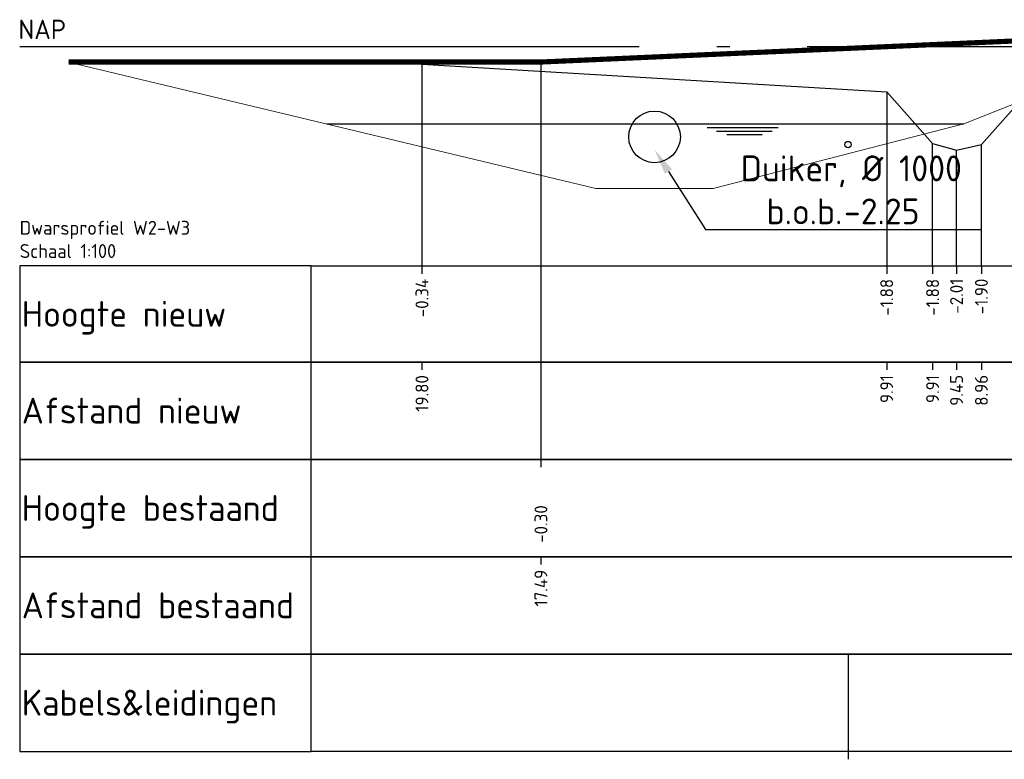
# Model space of a CAD drawing. Extents: x 102676 to 106538, y 417474 to 420545.
# Tile 23 of 112: x 104064 to 104083, y 418475 to 418490. Entities that reach past the tile are written whole.
import ezdxf
from ezdxf import colors
from ezdxf.entities.mleader import LeaderData, LeaderLine
from ezdxf.enums import TextEntityAlignment as Align
from ezdxf.math import Vec2, Vec3

# ---------------------------------------------------------------- set-up
doc = ezdxf.new("R2010")
doc.units = 0
doc.linetypes.add('AL-NAP_LIJN', pattern=[15.25, 12, -1.5, 0.25, -1.5])
doc.linetypes.add('DGN Style 2', pattern=[10.029034, 6.01742, -4.011614])
for name, color, linetype, lineweight in [('B-WE-GW-GRONDWERKLIJN_KRUIN-G', 90, 'Continuous', 25), ('B-WE-KL-DATA_KABELBED_ZIGGO BV-G', 90, 'Continuous', 25), ('N-RO-WH-WATERLIJN', 150, 'Continuous', 25), ('N-WE-GW-TALUDLIJN-G', 90, 'Continuous', 25), ('N-WE-VH-VERHARDING_ASFALT-GD', 252, 'Continuous', 25), ('X-XX-AL-NAP-G', 7, 'AL-NAP_LIJN', 25), ('X-XX-AL-PROFIELBALK-G', 7, 'Continuous', 25), ('X-XX-AL-PROFIELBALK-T25', 7, 'Continuous', 25), ('X-XX-AL-T25', 7, 'Continuous', 25), ('X-XX-AL-VERWIJZING_DOORSNEDE-M_OUD', 7, 'Continuous', 25)]:
    doc.layers.add(name, color=color, linetype=linetype, lineweight=lineweight)
doc.layers.add('N-OI-RI-DUIKER', color=7, linetype='Continuous', lineweight=25, true_color=0x35b137)
doc.styles.add('NLCS-ISO-ANNOTATIEF-T18', font='NLCS-ISO.ttf', dxfattribs={"height": 1.8})
doc.styles.add('NLCS-ISO-ANNOTATIEF-T25', font='NLCS-ISO.ttf', dxfattribs={"height": 2.5})

msp = doc.modelspace()

# ---------------------------------------------------------------- linework, layer by layer
at = {"layer": 'B-WE-GW-GRONDWERKLIJN_KRUIN-G', "color": 8, "elevation": -1.8495}
msp.add_lwpolyline([(104071.4889, 418488.6454), (104080.4889, 418488.1054), (104081.3781, 418487.1054), (104081.8412, 418486.9754), (104082.323, 418487.0854), (104083.2122, 418488.0854), (104086.4425, 418489.2554), (104087.8868, 418489.3454), (104091.287, 418489.4154), (104094.5775, 418489.3154), (104096.3155, 418489.2154), (104099.2014, 418488.7054), (104101.3276, 418487.1454), (104101.5709, 418487.0554), (104101.8141, 418487.1354), (104103.2113, 418488.1671), (104112.2113, 418488.7354)], dxfattribs=at)
at = {"layer": 'B-WE-KL-DATA_KABELBED_ZIGGO BV-G', "elevation": 0.0335, "flags": 128}
msp.add_lwpolyline([(104079.7398, 418477.2143), (104079.7398, 418475.3288)], dxfattribs=at)
at = {"layer": 'B-WE-KL-DATA_KABELBED_ZIGGO BV-G'}
msp.add_circle((104079.7398, 418487.0872, 0.0335), 0.0613, dxfattribs=at)
at = {"layer": 'N-OI-RI-DUIKER', "ltscale": 2}
msp.add_circle((104075.9926, 418487.2354), 0.5, dxfattribs=at)
at = {"layer": 'N-RO-WH-WATERLIJN'}
for points in [[(104069.6471, 418487.4854), (104081.984, 418487.4854)], [(104077.0109, 418487.415), (104078.3901, 418487.415)], [(104077.195, 418487.3445), (104078.2718, 418487.3445)], [(104077.394, 418487.2805), (104078.0779, 418487.2805)]]:
    msp.add_lwpolyline(points, dxfattribs=at)
at = {"layer": 'N-WE-GW-TALUDLIJN-G', "lineweight": 0}
msp.add_lwpolyline([(104064.6449, 418488.6854), (104074.8577, 418486.2354), (104077.1275, 418486.2354), (104081.984, 418487.4854), (104086.4425, 418489.2554)], dxfattribs=at)
at = {"layer": 'N-WE-VH-VERHARDING_ASFALT-GD', "color": 4, "linetype": 'DGN Style 2', "const_width": 0.1, "elevation": -0.2706}
msp.add_lwpolyline([(104069.1905, 418488.6854), (104064.6449, 418488.6854), (104073.793, 418488.6854), (104089.2924, 418489.3744), (104093.2871, 418489.3757), (104121.2355, 418489.0854), (104124.3991, 418489.0854)], dxfattribs=at)
at = {"layer": 'X-XX-AL-NAP-G'}
msp.add_lwpolyline([(104063.6984, 418488.9854), (104124.3991, 418488.9854)], dxfattribs=at)
at = {"layer": 'X-XX-AL-PROFIELBALK-G', "color": 7, "linetype": 'Continuous', "lineweight": 25}
for p, q in [((104071.4889, 418484.7355, -1.8495), (104071.4889, 418484.5855, -1.8495)), ((104080.4889, 418484.7355, -1.8495), (104080.4889, 418484.5855, -1.8495)), ((104081.3781, 418484.7355), (104081.3781, 418484.5855)), ((104081.8412, 418484.7355), (104081.8412, 418484.5855)), ((104082.323, 418484.7355), (104082.323, 418484.5855)), ((104071.4889, 418482.8711), (104071.4889, 418482.7211)), ((104080.4889, 418482.8711), (104080.4889, 418482.7211)), ((104081.3781, 418482.8711, 1.8495), (104081.3781, 418482.7211, 1.8495)), ((104081.8412, 418482.8711, 1.8495), (104081.8412, 418482.7211, 1.8495)), ((104082.323, 418482.8711, 1.8495), (104082.323, 418482.7211, 1.8495)), ((104073.793, 418480.9855, 0.0668), (104073.793, 418480.8355, 0.0668)), ((104073.793, 418479.0999, 0.0668), (104073.793, 418478.9499, 0.0668)), ((104079.7398, 418475.3288, 0.0335), (104079.7398, 418475.1788, 0.0335))]:
    msp.add_line(p, q, dxfattribs=at)
for points in [[(104069.3427, 418484.7355), (104124.3991, 418484.7355), (104124.3991, 418482.8711), (104069.3427, 418482.8711)], [(104069.3427, 418482.8711), (104124.3991, 418482.8711), (104124.3991, 418480.9855), (104069.3427, 418480.9855)]]:
    msp.add_lwpolyline(points, close=True, dxfattribs=at)
at = {"layer": 'X-XX-AL-PROFIELBALK-G'}
for points in [[(104069.3427, 418480.9855), (104124.3991, 418480.9855), (104124.3991, 418479.0999), (104069.3427, 418479.0999)], [(104069.3427, 418479.0999), (104124.3991, 418479.0999), (104124.3991, 418477.2143), (104069.3427, 418477.2143)], [(104069.3427, 418477.2143), (104124.3991, 418477.2143), (104124.3991, 418475.3288), (104069.3427, 418475.3288)]]:
    msp.add_lwpolyline(points, close=True, dxfattribs=at)
at = {"layer": 'X-XX-AL-PROFIELBALK-G', "color": 7, "linetype": 'Continuous', "lineweight": 25}
for points in [[(104069.3427, 418482.8711), (104069.3427, 418484.7355), (104063.6984, 418484.7355), (104063.6984, 418482.8711)], [(104069.3427, 418480.9855), (104069.3427, 418482.8711), (104063.6984, 418482.8711), (104063.6984, 418480.9855)], [(104069.3427, 418479.0999), (104069.3427, 418480.9855), (104063.6984, 418480.9855), (104063.6984, 418479.0999)], [(104069.3427, 418477.2143), (104069.3427, 418479.0999), (104063.6984, 418479.0999), (104063.6984, 418477.2143)], [(104069.3427, 418475.3288), (104069.3427, 418477.2143), (104063.6984, 418477.2143), (104063.6984, 418475.3288)]]:
    msp.add_3dface(points, dxfattribs=at)
at = {"layer": 'X-XX-AL-VERWIJZING_DOORSNEDE-M_OUD', "color": 8}
for points, elevation in [([(104071.4889, 418488.6454), (104071.4889, 418484.7355)], -1.8495), ([(104080.4889, 418488.1054), (104080.4889, 418484.7355)], -1.8495), ([(104081.3781, 418484.7355), (104081.3781, 418487.1054)], -1.8495), ([(104082.323, 418484.7355), (104082.323, 418487.0854)], -1.8693)]:
    msp.add_lwpolyline(points, dxfattribs=dict(at, elevation=elevation))
at = {"layer": 'X-XX-AL-VERWIJZING_DOORSNEDE-M_OUD', "color": 1, "elevation": 0.0668}
msp.add_lwpolyline([(104073.793, 418488.6854), (104073.793, 418480.9855)], dxfattribs=at)
at = {"layer": 'X-XX-AL-VERWIJZING_DOORSNEDE-M_OUD', "color": 8}
msp.add_lwpolyline([(104081.8412, 418484.7355), (104081.8412, 418486.9754)], dxfattribs=at)

# ---------------------------------------------------------------- texts
at = {"layer": 'X-XX-AL-PROFIELBALK-T25', "char_height": 0.25, "attachment_point": 6, "rotation": 90, "style": 'NLCS-ISO-ANNOTATIEF-T25'}
for s, insert in [('-0.34', (104071.4889, 418484.4855, -1.0878)), ('-1.88', (104080.4889, 418484.4855, -1.0878)), ('-1.88', (104081.3781, 418484.4855, 0.7618)), ('-2.01', (104081.8412, 418484.49, 0.7618)), ('-1.90', (104082.323, 418484.49, 0.7618)), ('19.80', (104071.4889, 418482.6211, 0.7618)), ('9.91', (104080.4889, 418482.6211, 0.7618)), ('9.91', (104081.3781, 418482.6211, 2.6113)), ('9.45', (104081.8412, 418482.6256, 2.6113)), ('8.96', (104082.323, 418482.6256, 2.6113)), ('-0.30', (104073.793, 418480.0999, 0.8286)), ('17.49', (104073.793, 418478.8499, 0.8286))]:
    msp.add_mtext_dynamic_manual_height_columns(s, width=0.445486, gutter_width=0.9, heights=[0], dxfattribs=dict(at, insert=insert))
at = {"layer": 'X-XX-AL-T25', "style": 'NLCS-ISO-ANNOTATIEF-T25'}
msp.add_text('NAP', height=0.375, dxfattribs=at).set_placement((104063.6728, 418489.1305, -0.9171))
for s, p in [('Hoogte nieuw', (104063.7384, 418483.8076)), ('Afstand nieuw', (104063.7384, 418481.9326)), ('Hoogte bestaand', (104063.7384, 418480.047)), ('Afstand bestaand', (104063.7384, 418478.1614)), ('Kabels&leidingen', (104063.7384, 418476.2758))]:
    msp.add_text(s, height=0.5, dxfattribs=at).set_placement(p, align=Align.MIDDLE_LEFT)
at = {"layer": 'X-XX-AL-T25', "insert": (104063.6984, 418485.6089), "char_height": 0.27, "attachment_point": 1, "style": 'NLCS-ISO-ANNOTATIEF-T18'}
msp.add_mtext('{\\C256;Dwarsprofiel W2-W3\\PSchaal 1:100}', dxfattribs=at)

# ---------------------------------------------------------------- leaders
at = {"layer": 'N-OI-RI-DUIKER', "ltscale": 2}
ml = msp.add_multileader_mtext('Standard', dxfattribs=at)
ml.set_content('Duiker, %%C 1000\\P\\pxi-3,l4,t4;b.o.b.^I-2.25', color=256, style='NLCS-ISO-ANNOTATIEF-T25')
ml.set_leader_properties(color=256, linetype='ByLayer', lineweight=-1)
ml.build(insert=Vec2(0, 0))
ml.multileader.update_dxf_attribs({"text_left_attachment_type": 5, "text_right_attachment_type": 5, "dogleg_length": 2.5, "arrow_head_size": 0.5, "scale": 0.2})
ctx = ml.context
ctx.base_point, ctx.scale, ctx.char_height, ctx.arrow_head_size, ctx.landing_gap_size, ctx.plane_origin = Vec3(104077.4812, 418485.4424), 0.2, 0.5, 0.5, 0.18, Vec3(-62.7779, -24.9992)
ctx.left_attachment, ctx.right_attachment = 5, 5
notes = []
notes.append((ctx, [(0, (1, 1, 0), (104076.9812, 418485.4424), (1, 0), 0.5, [(0, [(104075.9926, 418486.9852)], 0, [])])]))
ctx.mtext.insert, ctx.mtext.flow_direction = Vec3(104077.6612, 418486.8757), 5
for ctx, leaders in notes:
    for number, flags, end, landing, length, lines in leaders:
        leader = LeaderData()
        leader.index, (leader.has_last_leader_line, leader.has_dogleg_vector, leader.attachment_direction) = number, flags
        leader.last_leader_point, leader.dogleg_vector, leader.dogleg_length = Vec3(end), Vec3(landing), length
        for number, points, colour, breaks in lines:
            line = LeaderLine()
            line.index, line.vertices, line.color, line.breaks = number, Vec3.list(points), colors.encode_raw_color(colour), breaks
            leader.lines.append(line)
        ctx.leaders.append(leader)

doc.saveas('drawing.dxf')
